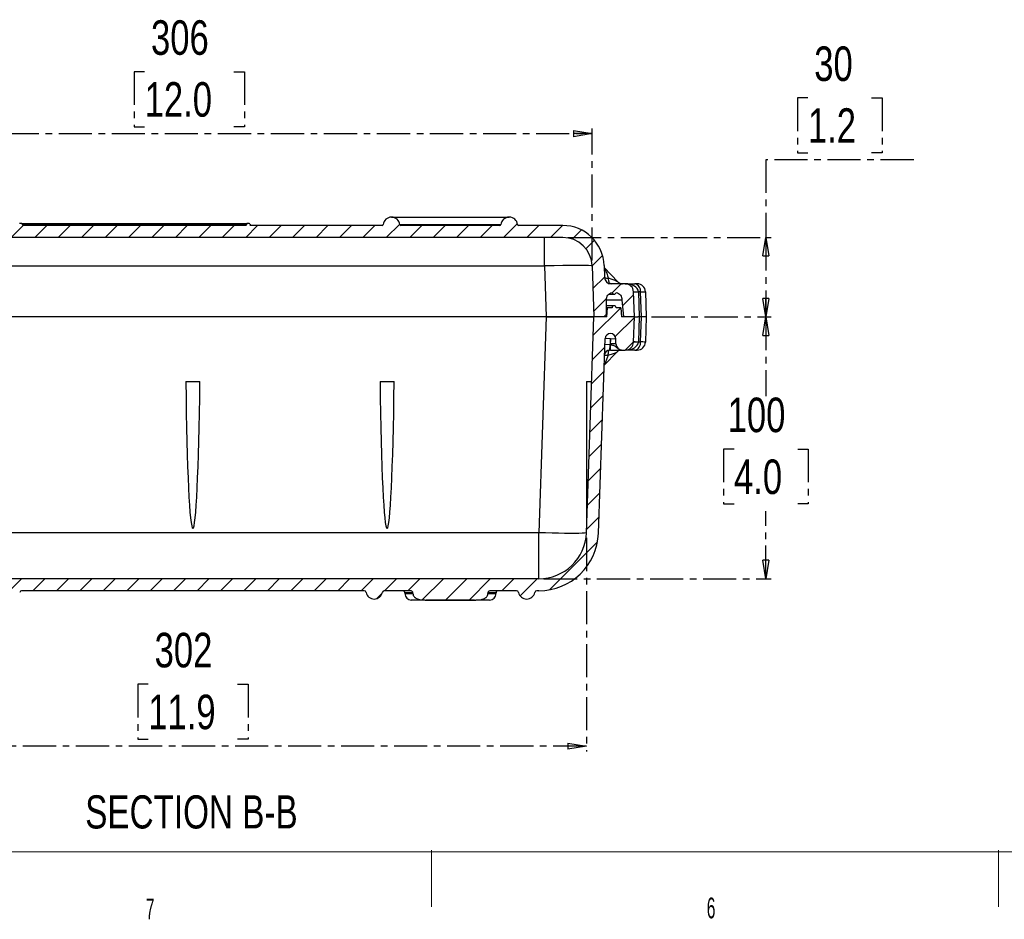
# Model space of a CAD drawing. Header units: millimetres. Extents: x 12 to 859, y 4 to 555.
# Tile 2 of 70: x 137 to 325, y 4 to 177. Entities that reach past the tile are written whole.
import ezdxf

# ---------------------------------------------------------------- set-up
doc = ezdxf.new("R2010")
doc.units = ezdxf.units.MM
doc.linetypes.add('CENTER', pattern=[10.16, 6.35, -1.27, 1.27, -1.27])
doc.layers.add('DEFAULT_1', color=7, linetype='CENTER')
doc.layers.add('LINE', color=150, linetype='CENTER', lineweight=35)
doc.styles.add('SLDTEXTSTYLE2', font='TXT', dxfattribs={"width": 0.75})
doc.styles.add('SLDTEXTSTYLE3', font='TXT', dxfattribs={"width": 0.56})
doc.dimstyles.new('SLDDIMSTYLE0', dxfattribs={"dimtxt": 6.614583, "dimasz": 3.556, "dimexe": 0, "dimexo": 0.0625, "dimgap": 1.653646, "dimtad": 1, "dimdec": 0, "dimlfac": 2, "dimrnd": 1e-09, "dimzin": 12, "dimdsep": 46, "dimtxsty": 'SLDTEXTSTYLE2', "dimblk1": 'CLOSED', "dimblk2": 'CLOSED', "dimsah": 1, "dimcen": 0.09, "dimadec": 0, "dimazin": 3, "dimtfac": 1, "dimtdec": 0, "dimtofl": 0, "dimtmove": 0, "dimatfit": 3, "dimldrblk": 'CLOSED', "dimfxl": 1, "dimfrac": 2, "dimtolj": 1, "dimtzin": 12, "dimarcsym": 0})
doc.dimstyles.new('SLDDIMSTYLE3', dxfattribs={"dimtxt": 6.614583, "dimasz": 3.556, "dimexe": 0, "dimexo": 0.0625, "dimgap": 1.653646, "dimtad": 0, "dimtih": 1, "dimtoh": 1, "dimdec": 0, "dimlfac": 2, "dimrnd": 1e-09, "dimzin": 12, "dimdsep": 46, "dimtxsty": 'SLDTEXTSTYLE2', "dimblk1": 'CLOSED', "dimblk2": 'CLOSED', "dimsah": 1, "dimcen": 0.09, "dimadec": 0, "dimazin": 3, "dimtfac": 1, "dimtdec": 0, "dimtofl": 0, "dimtmove": 0, "dimatfit": 3, "dimldrblk": 'CLOSED', "dimfxl": 1, "dimfrac": 2, "dimtolj": 1, "dimtzin": 12, "dimarcsym": 0})

# ---------------------------------------------------------------- blocks, each defined once
blk = doc.blocks.new('_Closed')
at = {"color": 0, "linetype": 'ByBlock', "lineweight": -2}
for p, q in [((-1, 0.166667), (0, 0)), ((-1, 0.166667), (-1, -0.166667)), ((0, 0), (-1, -0.166667)), ((0, 0), (-1, 0))]:
    blk.add_line(p, q, dxfattribs=at)
blk = doc.blocks.new('_D_5')
at = {"layer": 'DEFAULT_1'}
for p, q in [((160.65, 166.84), (158.64, 166.84)), ((158.64, 166.84), (158.64, 156.33)), ((177.75, 166.84), (179.76, 166.84)), ((179.76, 166.84), (179.76, 156.33)), ((93.4, 130.66), (93.4, 155.99)), ((93.4, 154.99), (246.39, 154.99)), ((158.64, 156.33), (160.65, 156.33)), ((179.76, 156.33), (177.75, 156.33)), ((246.39, 130.66), (246.39, 155.99))]:
    blk.add_line(p, q, dxfattribs=at)
at = {"layer": 'DEFAULT_1', "xscale": 3.556, "yscale": 3.556, "rotation": 180}
blk.add_blockref('_Closed', (93.4, 154.99, -1.61), dxfattribs=at)
at = {"layer": 'DEFAULT_1', "xscale": 3.556, "yscale": 3.556}
blk.add_blockref('_Closed', (246.39, 154.99, -1.61), dxfattribs=at)
at = {"layer": 'DEFAULT_1', "char_height": 6.615, "attachment_point": 1, "style": 'SLDTEXTSTYLE2'}
for s, insert in [('306', (161.87, 176.71)), ('12.0', (160.65, 164.86))]:
    blk.add_mtext(s, dxfattribs=dict(at, insert=insert))
blk = doc.blocks.new('_D_6')
at = {"layer": 'DEFAULT_1'}
for p, q in [((94.5, 77.53), (94.5, 36.65)), ((245.28, 77.53), (245.28, 36.65)), ((161.34, 49.5), (159.33, 49.5)), ((159.33, 49.5), (159.33, 38.99)), ((178.44, 49.5), (180.46, 49.5)), ((180.46, 49.5), (180.46, 38.99)), ((159.33, 38.99), (161.34, 38.99)), ((180.46, 38.99), (178.44, 38.99)), ((245.28, 37.65), (94.5, 37.65))]:
    blk.add_line(p, q, dxfattribs=at)
at = {"layer": 'DEFAULT_1', "xscale": 3.556, "yscale": 3.556, "rotation": 180}
blk.add_blockref('_Closed', (94.5, 37.65, -1.61), dxfattribs=at)
at = {"layer": 'DEFAULT_1', "xscale": 3.556, "yscale": 3.556}
blk.add_blockref('_Closed', (245.28, 37.65, -1.61), dxfattribs=at)
at = {"layer": 'DEFAULT_1', "char_height": 6.615, "attachment_point": 1, "style": 'SLDTEXTSTYLE2'}
for s, insert in [('302', (162.56, 59.36)), ('11.9', (161.34, 47.51))]:
    blk.add_mtext(s, dxfattribs=dict(at, insert=insert))
blk = doc.blocks.new('_D_7')
at = {"layer": 'DEFAULT_1'}
for p, q in [((287.71, 161.83), (285.7, 161.83)), ((285.7, 161.83), (285.7, 151.32)), ((299.93, 161.83), (301.94, 161.83)), ((301.94, 161.83), (301.94, 151.32)), ((285.7, 151.32), (287.71, 151.32)), ((301.94, 151.32), (299.93, 151.32)), ((307.98, 149.98), (279.67, 149.98)), ((279.67, 149.98), (279.67, 135.11)), ((241.74, 135.11), (280.67, 135.11)), ((279.67, 135.11), (279.67, 119.87)), ((257.76, 119.87), (280.67, 119.87))]:
    blk.add_line(p, q, dxfattribs=at)
at = {"layer": 'DEFAULT_1', "xscale": 3.556, "yscale": 3.556}
for p, rotation in [((279.67, 135.11, -1.61), 90), ((279.67, 119.87, -1.61), 270)]:
    blk.add_blockref('_Closed', p, dxfattribs=dict(at, rotation=rotation))
at = {"layer": 'DEFAULT_1', "char_height": 6.615, "attachment_point": 1, "style": 'SLDTEXTSTYLE2'}
for s, insert in [('30', (288.93, 171.7)), ('1.2', (287.71, 159.85))]:
    blk.add_mtext(s, dxfattribs=dict(at, insert=insert))
blk = doc.blocks.new('_D_8')
at = {"layer": 'DEFAULT_1'}
for p, q in [((257.76, 119.87), (280.67, 119.87)), ((279.67, 119.87), (279.67, 104.72)), ((273.56, 94.56), (271.55, 94.56)), ((271.55, 94.56), (271.55, 84.05)), ((285.77, 94.56), (287.78, 94.56)), ((287.78, 94.56), (287.78, 84.05)), ((271.55, 84.05), (273.56, 84.05)), ((287.78, 84.05), (285.77, 84.05)), ((279.67, 69.71), (279.67, 82.7)), ((237.15, 69.71), (280.67, 69.71))]:
    blk.add_line(p, q, dxfattribs=at)
at = {"layer": 'DEFAULT_1', "xscale": 3.556, "yscale": 3.556}
for p, rotation in [((279.67, 119.87, -1.61), 90), ((279.67, 69.71, -1.61), 270)]:
    blk.add_blockref('_Closed', p, dxfattribs=dict(at, rotation=rotation))
at = {"layer": 'DEFAULT_1', "char_height": 6.615, "attachment_point": 1, "style": 'SLDTEXTSTYLE2'}
for s, insert in [('100', (272.34, 104.42)), ('4.0', (273.56, 92.57))]:
    blk.add_mtext(s, dxfattribs=dict(at, insert=insert))

msp = doc.modelspace()

# ---------------------------------------------------------------- hatches: boundary and pattern name
at = {"layer": 'DEFAULT_1', "linetype": 'Continuous', "lineweight": 18}
h = msp.add_hatch(dxfattribs=at)
h.set_pattern_fill('ANSI31', color=256, style=0)
edge = h.paths.add_edge_path(flags=0)
edge.add_arc((252.72, 124.64), 1.59, 2, 90)
edge.add_line((252.72, 126.22), (250.02, 126.22))
edge.add_arc((250.02, 127.49), 1.27, 182, 270, ccw=False)
edge.add_line((248.75, 127.45), (248.67, 129.74))
edge.add_arc((240.74, 129.46), 7.94, 2, 90)
edge.add_line((240.74, 137.4), (232.29, 137.4))
edge.add_arc((232.29, 137.59), 0.191, 186.1506, 270, ccw=False)
edge.add_arc((230.52, 137.4), 1.59, 6.1506, 90)
edge.add_line((230.52, 138.99), (230.49, 138.99))
edge.add_arc((230.49, 137.4), 1.59, 90, 173.8494)
edge.add_arc((228.72, 137.59), 0.191, 270, 353.8494, ccw=False)
edge.add_line((228.72, 137.4), (209.73, 137.4))
edge.add_arc((209.73, 137.59), 0.191, 186.1506, 270, ccw=False)
edge.add_arc((207.96, 137.4), 1.59, 6.1506, 90)
edge.add_line((207.96, 138.99), (207.94, 138.99))
edge.add_arc((207.94, 137.4), 1.59, 90, 173.8494)
edge.add_arc((206.17, 137.59), 0.191, 270, 353.8494, ccw=False)
edge.add_line((206.17, 137.4), (180.96, 137.4))
edge.add_arc((180.96, 137.53), 0.127, 180, 270, ccw=False)
edge.add_line((180.84, 137.53), (180.84, 137.65))
edge.add_arc((180.71, 137.65), 0.127, 0, 90)
edge.add_line((180.71, 137.78), (180.26, 137.78))
edge.add_arc((180.26, 137.65), 0.127, 90, 180)
edge.add_line((180.14, 137.65), (180.14, 137.53))
edge.add_arc((180.01, 137.53), 0.127, 270, 360, ccw=False)
edge.add_line((180.01, 137.4), (137.38, 137.4))
edge.add_arc((137.38, 137.53), 0.127, 180, 270, ccw=False)
edge.add_line((137.25, 137.53), (137.25, 137.65))
edge.add_arc((137.12, 137.65), 0.127, 0, 90)
edge.add_line((137.12, 137.78), (136.68, 137.78))
edge.add_arc((136.68, 137.65), 0.127, 90, 180)
edge.add_line((136.55, 137.65), (136.55, 137.53))
edge.add_arc((136.42, 137.53), 0.127, 270, 360, ccw=False)
edge.add_line((136.42, 137.4), (133.62, 137.4))
edge.add_arc((133.62, 137.59), 0.191, 186.1506, 270, ccw=False)
edge.add_arc((131.85, 137.4), 1.59, 6.1506, 90)
edge.add_line((131.85, 138.99), (131.82, 138.99))
edge.add_arc((131.82, 137.4), 1.59, 90, 173.8494)
edge.add_arc((130.06, 137.59), 0.191, 270, 353.8494, ccw=False)
edge.add_line((130.06, 137.4), (111.06, 137.4))
edge.add_arc((111.06, 137.59), 0.191, 186.1506, 270, ccw=False)
edge.add_arc((109.3, 137.4), 1.59, 6.1506, 90)
edge.add_line((109.3, 138.99), (109.27, 138.99))
edge.add_arc((109.27, 137.4), 1.59, 90, 173.8494)
edge.add_arc((107.5, 137.59), 0.191, 270, 353.8494, ccw=False)
edge.add_line((107.5, 137.4), (99.05, 137.4))
edge.add_arc((99.05, 129.46), 7.94, 90, 178)
edge.add_line((91.12, 129.74), (91.04, 127.45))
edge.add_arc((89.77, 127.49), 1.27, 270, 358, ccw=False)
edge.add_line((89.77, 126.22), (87.07, 126.22))
edge.add_arc((87.07, 124.64), 1.59, 90, 178)
edge.add_line((85.48, 124.69), (85.31, 119.87))
edge.add_line((85.31, 119.87), (87.41, 119.87))
edge.add_line((87.41, 119.87), (87.69, 123.14))
edge.add_spline(control_points=[(87.69, 123.14), (87.69, 123.23), (87.7, 123.31), (87.71, 123.39), (87.73, 123.47), (87.75, 123.55), (87.77, 123.63), (87.8, 123.71), (87.84, 123.79), (87.87, 123.86), (87.91, 123.93), (87.96, 124), (88.01, 124.07), (88.06, 124.13), (88.12, 124.19), (88.18, 124.25), (88.24, 124.3), (88.31, 124.35), (88.38, 124.4), (88.44, 124.44), (88.51, 124.48), (88.58, 124.51), (88.65, 124.54), (88.72, 124.56), (88.79, 124.59)], knot_values=[0, 0, 0, 0, 0.000496, 0.000496, 0.000496, 0.000991, 0.000991, 0.000991, 0.001487, 0.001487, 0.001487, 0.001983, 0.001983, 0.001983, 0.002478, 0.002478, 0.002478, 0.002974, 0.002974, 0.002974, 0.003428, 0.003428, 0.003428, 0.003894, 0.003894, 0.003894, 0.003894], weights=[1, 1, 1, 1, 1, 1, 1, 1, 1, 1, 1, 1, 1, 1, 1, 1, 1, 1, 1, 1, 1, 1, 1, 1, 1], degree=3, periodic=0)
edge.add_spline(control_points=[(88.79, 124.59), (88.8, 124.56), (88.8, 124.54), (88.81, 124.52), (88.82, 124.5), (88.82, 124.48), (88.83, 124.46), (88.84, 124.44), (88.85, 124.42), (88.87, 124.4), (88.88, 124.39), (88.89, 124.37), (88.91, 124.36), (88.93, 124.34), (88.94, 124.33), (88.96, 124.31), (88.98, 124.3), (89, 124.29), (89.02, 124.28), (89.04, 124.27), (89.06, 124.26), (89.08, 124.26), (89.1, 124.25), (89.12, 124.25), (89.14, 124.25), (89.16, 124.24), (89.19, 124.24), (89.21, 124.24), (89.23, 124.25), (89.25, 124.25), (89.27, 124.25), (89.29, 124.26), (89.31, 124.26), (89.33, 124.27), (89.36, 124.28), (89.37, 124.29), (89.39, 124.3), (89.41, 124.31), (89.43, 124.33), (89.45, 124.34), (89.46, 124.36), (89.48, 124.37), (89.49, 124.39), (89.5, 124.41), (89.52, 124.42), (89.53, 124.44), (89.54, 124.46), (89.55, 124.48), (89.56, 124.5), (89.56, 124.53), (89.57, 124.56), (89.58, 124.59)], knot_values=[0, 0, 0, 0, 0.000131, 0.000131, 0.000131, 0.000262, 0.000262, 0.000262, 0.000392, 0.000392, 0.000392, 0.000523, 0.000523, 0.000523, 0.000654, 0.000654, 0.000654, 0.000785, 0.000785, 0.000785, 0.000915, 0.000915, 0.000915, 0.001046, 0.001046, 0.001046, 0.001177, 0.001177, 0.001177, 0.001308, 0.001308, 0.001308, 0.001438, 0.001438, 0.001438, 0.001569, 0.001569, 0.001569, 0.0017, 0.0017, 0.0017, 0.001831, 0.001831, 0.001831, 0.001962, 0.001962, 0.001962, 0.002092, 0.002092, 0.002092, 0.002263, 0.002263, 0.002263, 0.002263], weights=[1, 1, 1, 1, 1, 1, 1, 1, 1, 1, 1, 1, 1, 1, 1, 1, 1, 1, 1, 1, 1, 1, 1, 1, 1, 1, 1, 1, 1, 1, 1, 1, 1, 1, 1, 1, 1, 1, 1, 1, 1, 1, 1, 1, 1, 1, 1, 1, 1, 1, 1, 1], degree=3, periodic=0)
edge.add_arc((89.19, 123.14), 1.49, 0, 74.8482, ccw=False)
edge.add_line((90.68, 123.14), (90.68, 120.38))
edge.add_line((90.68, 120.38), (91.19, 119.87))
edge.add_line((91.19, 119.87), (93.06, 119.87))
edge.add_line((93.06, 119.87), (93.4, 129.66))
edge.add_arc((99.05, 129.46), 5.65, 90, 178, ccw=False)
edge.add_line((99.05, 135.11), (240.74, 135.11))
edge.add_arc((240.74, 129.46), 5.65, 2, 90, ccw=False)
edge.add_line((246.39, 129.66), (246.73, 119.87))
edge.add_line((246.73, 119.87), (248.6, 119.87))
edge.add_line((248.6, 119.87), (249.11, 120.38))
edge.add_line((249.11, 120.38), (249.11, 123.14))
edge.add_spline(control_points=[(249.11, 123.14), (249.11, 123.23), (249.12, 123.31), (249.13, 123.39), (249.14, 123.47), (249.16, 123.55), (249.19, 123.63), (249.22, 123.71), (249.25, 123.79), (249.29, 123.86), (249.33, 123.93), (249.38, 124), (249.43, 124.07), (249.48, 124.13), (249.54, 124.19), (249.6, 124.25), (249.66, 124.3), (249.72, 124.35), (249.79, 124.4), (249.92, 124.48), (250.06, 124.55), (250.21, 124.59)], knot_values=[0, 0, 0, 0, 0.000496, 0.000496, 0.000496, 0.000991, 0.000991, 0.000991, 0.001487, 0.001487, 0.001487, 0.001983, 0.001983, 0.001983, 0.002478, 0.002478, 0.002478, 0.002974, 0.002974, 0.002974, 0.003899, 0.003899, 0.003899, 0.003899], weights=[1, 1, 1, 1, 1, 1, 1, 1, 1, 1, 1, 1, 1, 1, 1, 1, 1, 1, 1, 1, 1, 1], degree=3, periodic=0)
edge.add_spline(control_points=[(250.21, 124.59), (250.21, 124.56), (250.22, 124.54), (250.23, 124.52), (250.23, 124.5), (250.24, 124.48), (250.25, 124.46), (250.26, 124.44), (250.27, 124.42), (250.28, 124.4), (250.3, 124.39), (250.31, 124.37), (250.33, 124.36), (250.34, 124.34), (250.36, 124.33), (250.38, 124.31), (250.4, 124.3), (250.41, 124.29), (250.43, 124.28), (250.45, 124.27), (250.47, 124.26), (250.5, 124.26), (250.52, 124.25), (250.54, 124.25), (250.56, 124.25), (250.58, 124.24), (250.6, 124.24), (250.63, 124.24), (250.65, 124.25), (250.67, 124.25), (250.69, 124.25), (250.71, 124.26), (250.73, 124.26), (250.75, 124.27), (250.77, 124.28), (250.79, 124.29), (250.81, 124.3), (250.83, 124.31), (250.85, 124.33), (250.86, 124.34), (250.88, 124.36), (250.89, 124.37), (250.91, 124.39), (250.92, 124.41), (250.93, 124.42), (250.94, 124.44), (250.96, 124.46), (250.96, 124.48), (250.97, 124.5), (250.98, 124.53), (250.99, 124.56), (250.99, 124.59)], knot_values=[0, 0, 0, 0, 0.000131, 0.000131, 0.000131, 0.000262, 0.000262, 0.000262, 0.000392, 0.000392, 0.000392, 0.000523, 0.000523, 0.000523, 0.000654, 0.000654, 0.000654, 0.000785, 0.000785, 0.000785, 0.000915, 0.000915, 0.000915, 0.001046, 0.001046, 0.001046, 0.001177, 0.001177, 0.001177, 0.001308, 0.001308, 0.001308, 0.001438, 0.001438, 0.001438, 0.001569, 0.001569, 0.001569, 0.0017, 0.0017, 0.0017, 0.001831, 0.001831, 0.001831, 0.001962, 0.001962, 0.001962, 0.002092, 0.002092, 0.002092, 0.002263, 0.002263, 0.002263, 0.002263], weights=[1, 1, 1, 1, 1, 1, 1, 1, 1, 1, 1, 1, 1, 1, 1, 1, 1, 1, 1, 1, 1, 1, 1, 1, 1, 1, 1, 1, 1, 1, 1, 1, 1, 1, 1, 1, 1, 1, 1, 1, 1, 1, 1, 1, 1, 1, 1, 1, 1, 1, 1, 1], degree=3, periodic=0)
edge.add_spline(control_points=[(250.99, 124.59), (251.07, 124.56), (251.15, 124.54), (251.23, 124.5), (251.3, 124.47), (251.37, 124.43), (251.44, 124.38), (251.51, 124.33), (251.57, 124.28), (251.63, 124.22), (251.69, 124.17), (251.75, 124.1), (251.8, 124.04), (251.85, 123.97), (251.89, 123.9), (251.93, 123.83), (251.97, 123.75), (252, 123.68), (252.02, 123.6), (252.07, 123.45), (252.09, 123.3), (252.09, 123.14)], knot_values=[0, 0, 0, 0, 0.000496, 0.000496, 0.000496, 0.000991, 0.000991, 0.000991, 0.001487, 0.001487, 0.001487, 0.001983, 0.001983, 0.001983, 0.002478, 0.002478, 0.002478, 0.002974, 0.002974, 0.002974, 0.003899, 0.003899, 0.003899, 0.003899], weights=[1, 1, 1, 1, 1, 1, 1, 1, 1, 1, 1, 1, 1, 1, 1, 1, 1, 1, 1, 1, 1, 1], degree=3, periodic=0)
edge.add_line((252.09, 123.14), (252.38, 119.87))
edge.add_line((252.38, 119.87), (254.48, 119.87))
edge.add_line((254.48, 119.87), (254.31, 124.69))
h = msp.add_hatch(dxfattribs=at)
h.set_pattern_fill('ANSI31', color=256, style=0)
edge = h.paths.add_edge_path(flags=0)
edge.add_arc((233.84, 67.42), 1.59, 191.1599, 270)
edge.add_arc((233.84, 67.42), 1.59, 270, 348.8401)
edge.add_arc((235.77, 67.04), 0.381, 90, 168.8401, ccw=False)
edge.add_line((235.77, 67.42), (236.15, 67.42))
edge.add_arc((236.15, 78.85), 11.43, 270, 358)
edge.add_line((247.57, 78.45), (248.87, 115.72))
edge.add_arc((249.89, 115.68), 1.02, 2, 178, ccw=False)
edge.add_line((250.9, 115.72), (250.93, 114.75))
edge.add_arc((252.2, 114.79), 1.27, 182, 270)
edge.add_line((252.2, 113.52), (252.72, 113.52))
edge.add_arc((252.72, 115.11), 1.59, 270, 358)
edge.add_line((254.31, 115.06), (254.48, 119.87))
edge.add_line((254.48, 119.87), (252, 119.87))
edge.add_line((252, 119.87), (251.87, 121.65))
edge.add_line((251.87, 121.65), (250.98, 121.65))
edge.add_arc((250.6, 121.65), 0.381, 0, 180)
edge.add_line((250.22, 121.65), (249.33, 121.65))
edge.add_line((249.33, 121.65), (249.2, 119.87))
edge.add_line((249.2, 119.87), (246.73, 119.87))
edge.add_line((246.73, 119.87), (245.28, 78.53))
edge.add_arc((236.15, 78.85), 9.14, 270, 358, ccw=False)
edge.add_line((236.15, 69.71), (103.64, 69.71))
edge.add_arc((103.64, 78.85), 9.14, 182, 270, ccw=False)
edge.add_line((94.5, 78.53), (93.06, 119.87))
edge.add_line((93.06, 119.87), (90.58, 119.87))
edge.add_line((90.58, 119.87), (90.46, 121.65))
edge.add_line((90.46, 121.65), (89.57, 121.65))
edge.add_arc((89.19, 121.65), 0.381, 0, 180)
edge.add_line((88.81, 121.65), (87.91, 121.65))
edge.add_line((87.91, 121.65), (87.79, 119.87))
edge.add_line((87.79, 119.87), (85.31, 119.87))
edge.add_line((85.31, 119.87), (85.48, 115.06))
edge.add_arc((87.07, 115.11), 1.59, 182, 270)
edge.add_line((87.07, 113.52), (87.58, 113.52))
edge.add_arc((87.58, 114.79), 1.27, 270, 358)
edge.add_line((88.85, 114.75), (88.89, 115.72))
edge.add_arc((89.9, 115.68), 1.02, 2, 178, ccw=False)
edge.add_line((90.92, 115.72), (92.22, 78.45))
edge.add_arc((103.64, 78.85), 11.43, 182, 270)
edge.add_line((103.64, 67.42), (104.02, 67.42))
edge.add_arc((104.02, 67.04), 0.381, 11.1599, 90, ccw=False)
edge.add_arc((105.95, 67.42), 1.59, 191.1599, 270)
edge.add_arc((105.95, 67.42), 1.59, 270, 348.8401)
edge.add_arc((107.88, 67.04), 0.381, 90, 168.8401, ccw=False)
edge.add_line((107.88, 67.42), (112.84, 67.42))
edge.add_spline(control_points=[(112.84, 67.42), (112.85, 67.42), (112.87, 67.42), (112.88, 67.42), (112.94, 67.42), (113.01, 67.41), (113.07, 67.39), (113.12, 67.37), (113.18, 67.34), (113.23, 67.3), (113.26, 67.27), (113.29, 67.24), (113.32, 67.2), (113.34, 67.18), (113.35, 67.15), (113.36, 67.12), (113.37, 67.1), (113.37, 67.07), (113.37, 67.04)], knot_values=[0.001103, 0.001103, 0.001103, 0.001103, 0.001184, 0.001184, 0.001184, 0.001567, 0.001567, 0.001567, 0.00194, 0.00194, 0.00194, 0.002209, 0.002209, 0.002209, 0.002391, 0.002391, 0.002391, 0.00255, 0.00255, 0.00255, 0.00255], weights=[1, 1, 1, 1, 1, 1, 1, 1, 1, 1, 1, 1, 1, 1, 1, 1, 1, 1, 1], degree=3, periodic=0)
edge.add_line((113.37, 67.04), (113.37, 66.88))
edge.add_spline(control_points=[(113.37, 66.88), (113.37, 66.82), (113.38, 66.75), (113.39, 66.68), (113.41, 66.59), (113.45, 66.5), (113.5, 66.42), (113.56, 66.32), (113.63, 66.24), (113.7, 66.17), (113.83, 66.05), (113.99, 65.96), (114.15, 65.88), (114.41, 65.77), (114.7, 65.71), (114.98, 65.68), (115.22, 65.65), (115.46, 65.65), (115.7, 65.65)], knot_values=[0.030132, 0.030132, 0.030132, 0.030132, 0.030528, 0.030528, 0.030528, 0.031102, 0.031102, 0.031102, 0.031724, 0.031724, 0.031724, 0.032772, 0.032772, 0.032772, 0.034487, 0.034487, 0.034487, 0.035929, 0.035929, 0.035929, 0.035929], weights=[1, 1, 1, 1, 1, 1, 1, 1, 1, 1, 1, 1, 1, 1, 1, 1, 1, 1, 1], degree=3, periodic=0)
edge.add_line((115.7, 65.65), (115.92, 65.65))
edge.add_spline(control_points=[(115.92, 65.65), (116.25, 65.65), (116.58, 65.65), (116.9, 65.65)], knot_values=[0.002107, 0.002107, 0.002107, 0.002107, 0.004062, 0.004062, 0.004062, 0.004062], weights=[1, 1, 1, 1], degree=3, periodic=0)
edge.add_line((116.9, 65.65), (124.21, 65.65))
edge.add_spline(control_points=[(124.21, 65.65), (124.53, 65.65), (124.86, 65.65), (125.18, 65.65)], knot_values=[0.027816, 0.027816, 0.027816, 0.027816, 0.029754, 0.029754, 0.029754, 0.029754], weights=[1, 1, 1, 1], degree=3, periodic=0)
edge.add_line((125.18, 65.65), (125.41, 65.65))
edge.add_spline(control_points=[(125.41, 65.65), (125.77, 65.65), (126.13, 65.66), (126.48, 65.73), (126.64, 65.77), (126.81, 65.82), (126.96, 65.88), (127.12, 65.95), (127.26, 66.04), (127.39, 66.16), (127.48, 66.24), (127.56, 66.33), (127.62, 66.44), (127.68, 66.54), (127.72, 66.66), (127.73, 66.78), (127.74, 66.82), (127.74, 66.85), (127.74, 66.88)], knot_values=[0.029856, 0.029856, 0.029856, 0.029856, 0.03204, 0.03204, 0.03204, 0.033053, 0.033053, 0.033053, 0.034066, 0.034066, 0.034066, 0.03479, 0.03479, 0.03479, 0.035522, 0.035522, 0.035522, 0.035721, 0.035721, 0.035721, 0.035721], weights=[1, 1, 1, 1, 1, 1, 1, 1, 1, 1, 1, 1, 1, 1, 1, 1, 1, 1, 1], degree=3, periodic=0)
edge.add_line((127.74, 66.88), (127.74, 67.04))
edge.add_spline(control_points=[(127.74, 67.04), (127.74, 67.06), (127.74, 67.08), (127.75, 67.1), (127.75, 67.14), (127.77, 67.18), (127.79, 67.21), (127.82, 67.24), (127.85, 67.28), (127.88, 67.3), (127.93, 67.34), (127.99, 67.37), (128.05, 67.39), (128.11, 67.41), (128.19, 67.42), (128.26, 67.42), (128.26, 67.42), (128.26, 67.42), (128.27, 67.42)], knot_values=[0.005507, 0.005507, 0.005507, 0.005507, 0.005619, 0.005619, 0.005619, 0.005859, 0.005859, 0.005859, 0.006117, 0.006117, 0.006117, 0.006481, 0.006481, 0.006481, 0.006914, 0.006914, 0.006914, 0.006933, 0.006933, 0.006933, 0.006933], weights=[1, 1, 1, 1, 1, 1, 1, 1, 1, 1, 1, 1, 1, 1, 1, 1, 1, 1, 1], degree=3, periodic=0)
edge.add_line((128.27, 67.42), (133.23, 67.42))
edge.add_arc((133.23, 67.04), 0.381, 11.1599, 90, ccw=False)
edge.add_arc((135.16, 67.42), 1.59, 191.1599, 270)
edge.add_arc((135.16, 67.42), 1.59, 270, 348.8401)
edge.add_arc((137.09, 67.04), 0.381, 90, 168.8401, ccw=False)
edge.add_line((137.09, 67.42), (202.7, 67.42))
edge.add_arc((202.7, 67.04), 0.381, 11.1599, 90, ccw=False)
edge.add_arc((204.63, 67.42), 1.59, 191.1599, 270)
edge.add_arc((204.63, 67.42), 1.59, 270, 348.8401)
edge.add_arc((206.56, 67.04), 0.381, 90, 168.8401, ccw=False)
edge.add_line((206.56, 67.42), (211.52, 67.42))
edge.add_spline(control_points=[(211.52, 67.42), (211.53, 67.42), (211.55, 67.42), (211.56, 67.42), (211.62, 67.42), (211.69, 67.41), (211.75, 67.39), (211.8, 67.37), (211.86, 67.34), (211.91, 67.3), (211.94, 67.27), (211.97, 67.24), (212, 67.2), (212.01, 67.18), (212.03, 67.15), (212.04, 67.12), (212.04, 67.1), (212.05, 67.07), (212.05, 67.04)], knot_values=[0.001103, 0.001103, 0.001103, 0.001103, 0.001184, 0.001184, 0.001184, 0.001567, 0.001567, 0.001567, 0.00194, 0.00194, 0.00194, 0.002209, 0.002209, 0.002209, 0.002391, 0.002391, 0.002391, 0.00255, 0.00255, 0.00255, 0.00255], weights=[1, 1, 1, 1, 1, 1, 1, 1, 1, 1, 1, 1, 1, 1, 1, 1, 1, 1, 1], degree=3, periodic=0)
edge.add_line((212.05, 67.04), (212.05, 66.88))
edge.add_spline(control_points=[(212.05, 66.88), (212.05, 66.82), (212.06, 66.75), (212.07, 66.68), (212.09, 66.59), (212.13, 66.5), (212.18, 66.42), (212.24, 66.32), (212.3, 66.24), (212.38, 66.17), (212.51, 66.05), (212.66, 65.96), (212.83, 65.88), (213.09, 65.77), (213.37, 65.71), (213.66, 65.68), (213.9, 65.65), (214.14, 65.65), (214.38, 65.65)], knot_values=[0.030132, 0.030132, 0.030132, 0.030132, 0.030528, 0.030528, 0.030528, 0.031102, 0.031102, 0.031102, 0.031724, 0.031724, 0.031724, 0.032772, 0.032772, 0.032772, 0.034487, 0.034487, 0.034487, 0.035929, 0.035929, 0.035929, 0.035929], weights=[1, 1, 1, 1, 1, 1, 1, 1, 1, 1, 1, 1, 1, 1, 1, 1, 1, 1, 1], degree=3, periodic=0)
edge.add_line((214.38, 65.65), (214.6, 65.65))
edge.add_spline(control_points=[(214.6, 65.65), (214.93, 65.65), (215.26, 65.65), (215.58, 65.65)], knot_values=[0.002107, 0.002107, 0.002107, 0.002107, 0.004062, 0.004062, 0.004062, 0.004062], weights=[1, 1, 1, 1], degree=3, periodic=0)
edge.add_line((215.58, 65.65), (222.88, 65.65))
edge.add_spline(control_points=[(222.88, 65.65), (223.21, 65.65), (223.54, 65.65), (223.86, 65.65)], knot_values=[0.027816, 0.027816, 0.027816, 0.027816, 0.029754, 0.029754, 0.029754, 0.029754], weights=[1, 1, 1, 1], degree=3, periodic=0)
edge.add_line((223.86, 65.65), (224.08, 65.65))
edge.add_spline(control_points=[(224.08, 65.65), (224.44, 65.65), (224.81, 65.66), (225.16, 65.73), (225.32, 65.77), (225.49, 65.82), (225.64, 65.88), (225.79, 65.95), (225.94, 66.04), (226.07, 66.16), (226.16, 66.24), (226.24, 66.33), (226.3, 66.44), (226.36, 66.54), (226.4, 66.66), (226.41, 66.78), (226.42, 66.82), (226.42, 66.85), (226.42, 66.88)], knot_values=[0.029856, 0.029856, 0.029856, 0.029856, 0.03204, 0.03204, 0.03204, 0.033053, 0.033053, 0.033053, 0.034066, 0.034066, 0.034066, 0.03479, 0.03479, 0.03479, 0.035522, 0.035522, 0.035522, 0.035721, 0.035721, 0.035721, 0.035721], weights=[1, 1, 1, 1, 1, 1, 1, 1, 1, 1, 1, 1, 1, 1, 1, 1, 1, 1, 1], degree=3, periodic=0)
edge.add_line((226.42, 66.88), (226.42, 67.04))
edge.add_spline(control_points=[(226.42, 67.04), (226.42, 67.06), (226.42, 67.08), (226.42, 67.1), (226.43, 67.14), (226.45, 67.18), (226.47, 67.21), (226.5, 67.24), (226.53, 67.28), (226.56, 67.3), (226.61, 67.34), (226.67, 67.37), (226.72, 67.39), (226.79, 67.41), (226.87, 67.42), (226.94, 67.42), (226.94, 67.42), (226.94, 67.42), (226.95, 67.42)], knot_values=[0.005507, 0.005507, 0.005507, 0.005507, 0.005619, 0.005619, 0.005619, 0.005859, 0.005859, 0.005859, 0.006117, 0.006117, 0.006117, 0.006481, 0.006481, 0.006481, 0.006914, 0.006914, 0.006914, 0.006933, 0.006933, 0.006933, 0.006933], weights=[1, 1, 1, 1, 1, 1, 1, 1, 1, 1, 1, 1, 1, 1, 1, 1, 1, 1, 1], degree=3, periodic=0)
edge.add_line((226.95, 67.42), (231.91, 67.42))
edge.add_arc((231.91, 67.04), 0.381, 11.1599, 90, ccw=False)

# ---------------------------------------------------------------- linework, layer by layer
at = {"color": 7, "linetype": 'Continuous', "lineweight": 25}
for p, q in [((137.12, 137.78), (136.68, 137.78)), ((137.12, 137.78), (138.84, 137.78)), ((138.84, 137.78), (138.84, 137.65)), ((138.84, 137.78), (178.55, 137.78)), ((178.55, 137.78), (178.55, 137.65)), ((178.55, 137.78), (180.26, 137.78)), ((180.71, 137.78), (180.26, 137.78)), ((207.96, 138.99), (207.94, 138.99)), ((207.96, 138.99), (230.49, 138.99)), ((230.52, 138.99), (230.49, 138.99)), ((137.25, 137.53), (137.25, 137.65)), ((138.84, 137.65), (137.25, 137.65)), ((137.25, 137.53), (138.84, 137.53)), ((180.01, 137.4), (137.38, 137.4)), ((138.84, 137.65), (138.84, 137.53)), ((178.55, 137.65), (138.84, 137.65)), ((138.84, 137.4), (138.84, 137.53)), ((138.84, 137.53), (178.55, 137.53)), ((180.14, 137.65), (178.55, 137.65)), ((178.55, 137.65), (178.55, 137.53)), ((178.55, 137.53), (180.14, 137.53)), ((178.55, 137.4), (178.55, 137.53)), ((180.14, 137.65), (180.14, 137.53)), ((180.84, 137.65), (180.84, 137.53)), ((206.17, 137.4), (180.96, 137.4)), ((209.54, 137.57), (228.91, 137.57)), ((228.72, 137.4), (209.73, 137.4)), ((240.74, 137.4), (232.29, 137.4)), ((240.74, 135.11), (99.05, 135.11)), ((237.25, 129.66), (237.25, 135.11)), ((102.54, 129.66), (237.25, 129.66)), ((237.25, 129.66), (237.59, 119.87)), ((246.39, 129.66), (246.73, 119.87)), ((248.67, 129.74), (248.75, 127.45)), ((251.3, 126.61), (248.68, 129.32)), ((252.72, 126.22), (250.02, 126.22)), ((252.72, 126.22), (254.54, 126.22)), ((254.48, 119.87), (254.31, 124.69)), ((254.31, 124.64), (255.24, 124.68)), ((255.01, 126.22), (254.54, 126.22)), ((255.24, 124.68), (255.41, 119.87)), ((255.66, 124.68), (255.24, 124.68)), ((255.66, 124.68), (256.59, 124.69)), ((255.83, 119.87), (255.66, 124.68)), ((256.59, 124.69), (256.76, 119.87)), ((249.11, 120.38), (249.11, 123.14)), ((252.09, 123.14), (252.38, 119.87)), ((249.33, 121.65), (249.11, 121.65)), ((249.2, 119.87), (249.33, 121.65)), ((250.22, 121.65), (249.33, 121.65)), ((251.87, 121.65), (250.98, 121.65)), ((251.87, 121.65), (252, 119.87)), ((237.59, 119.87), (102.2, 119.87)), ((237.59, 119.87), (236.15, 78.53)), ((237.59, 119.87), (246.73, 119.87)), ((246.73, 119.87), (237.59, 119.87)), ((245.28, 78.53), (246.73, 119.87)), ((248.6, 119.87), (246.73, 119.87)), ((249.2, 119.87), (246.73, 119.87)), ((249.11, 120.38), (248.6, 119.87)), ((252.11, 119.87), (252, 119.87)), ((254.48, 119.87), (252, 119.87)), ((254.48, 119.87), (252.38, 119.87)), ((254.31, 115.06), (254.48, 119.87)), ((254.48, 119.87), (255.11, 119.87)), ((255.41, 119.87), (255.11, 119.87)), ((255.41, 119.87), (255.24, 115.11)), ((255.83, 119.87), (255.41, 119.87)), ((255.66, 115.11), (255.83, 119.87)), ((256.76, 119.87), (255.83, 119.87)), ((256.76, 119.87), (256.59, 115.06)), ((247.57, 78.45), (248.87, 115.72)), ((249.89, 115.68), (248.87, 115.72)), ((249.89, 115.68), (249.85, 114.54)), ((249.89, 115.68), (250.9, 115.72)), ((249.92, 114.71), (249.89, 115.68)), ((250.93, 114.75), (250.9, 115.72)), ((255.24, 115.11), (255.66, 115.11)), ((249.85, 114.54), (248.83, 114.58)), ((249.77, 113.52), (249.85, 114.54)), ((249.93, 113.52), (249.77, 113.52)), ((249.85, 114.54), (249.93, 114.54)), ((250.93, 114.75), (249.92, 114.71)), ((249.93, 113.52), (249.93, 114.54)), ((252.2, 113.52), (252.72, 113.52)), ((254.54, 113.52), (252.72, 113.52)), ((254.54, 113.52), (255.01, 113.52)), ((248.69, 110.61), (251.17, 113.18)), ((168.55, 107.49), (171.24, 107.49)), ((205.76, 107.49), (208.45, 107.49)), ((245.31, 107.49), (245.31, 79.32)), ((245.31, 107.49), (246.3, 107.49)), ((236.15, 78.53), (103.64, 78.53)), ((236.15, 69.71), (236.15, 78.53)), ((236.15, 69.71), (103.64, 69.71)), ((202.7, 67.42), (137.09, 67.42)), ((211.52, 67.42), (206.56, 67.42)), ((210.5, 67.04), (210.5, 66.88)), ((212.05, 66.88), (212.05, 67.04)), ((226.42, 67.04), (226.42, 66.88)), ((231.91, 67.42), (226.95, 67.42)), ((227.96, 66.88), (227.96, 67.04)), ((236.15, 67.42), (235.77, 67.42)), ((214.38, 65.65), (211.74, 65.65)), ((214.38, 65.65), (214.6, 65.65)), ((215.58, 65.65), (214.59, 65.65)), ((215.58, 65.65), (222.88, 65.65)), ((222.88, 65.65), (215.58, 65.65)), ((223.86, 65.65), (222.88, 65.65)), ((223.86, 65.65), (224.08, 65.65)), ((226.73, 65.65), (224.08, 65.65))]:
    msp.add_line(p, q, dxfattribs=at)
at = {"color": 8, "linetype": 'Continuous', "lineweight": 25}
for p, q in [((248.69, 129.31), (248.82, 129.07)), ((212.05, 67.04), (210.5, 67.04)), ((210.5, 66.88), (212.05, 66.88)), ((227.96, 67.04), (226.42, 67.04)), ((226.42, 66.88), (227.96, 66.88))]:
    msp.add_line(p, q, dxfattribs=at)
at = {"color": 7, "linetype": 'Continuous', "lineweight": 18}
for p, q in [((24.14, 17.38), (841.62, 17.38)), ((215.62, 17.7), (215.62, 6.84)), ((324.25, 17.7), (324.25, 6.84))]:
    msp.add_line(p, q, dxfattribs=at)
at = {"color": 8, "linetype": 'Continuous', "lineweight": 25, "flags": 128}
for points in [[(248.82, 129.07), (248.74, 129.14), (248.69, 129.19)], [(249.96, 126.23), (249.89, 126.24), (249.81, 126.31), (249.73, 126.4), (249.66, 126.54), (249.6, 126.7), (249.55, 126.89), (249.51, 127.1), (249.5, 127.33)], [(249.47, 113.48), (249.48, 113.48), (249.66, 113.51)]]:
    msp.add_lwpolyline(points, dxfattribs=at)
at = {"color": 7, "linetype": 'Continuous', "lineweight": 25, "flags": 128}
msp.add_lwpolyline([(245.28, 78.53), (245.19, 78.49), (244.91, 78.46), (244.45, 78.43), (243.83, 78.41), (243.05, 78.4), (242.13, 78.4), (241.08, 78.41), (239.94, 78.43), (238.72, 78.46), (237.44, 78.49), (236.15, 78.53)], dxfattribs=at)
at = {"color": 7, "linetype": 'Continuous', "lineweight": 25}
for centre, radius, start, end in [((137.12, 137.65), 0.127, 0, 90), ((180.26, 137.65), 0.127, 90, 180), ((180.71, 137.65), 0.127, 0, 90), ((207.94, 137.4), 1.59, 90, 173.8494), ((207.96, 137.4), 1.59, 6.1506, 90), ((230.49, 137.4), 1.59, 90, 173.8494), ((230.52, 137.4), 1.59, 6.1506, 90), ((137.38, 137.53), 0.127, 180, 270), ((180.01, 137.53), 0.127, 270, 0), ((180.96, 137.53), 0.127, 180, 270), ((206.17, 137.59), 0.191, 270, 353.8494), ((209.73, 137.59), 0.191, 186.1506, 270), ((228.72, 137.59), 0.191, 270, 353.8494), ((232.29, 137.59), 0.191, 186.1506, 270), ((240.74, 129.46), 7.94, 2, 90), ((240.74, 129.46), 5.65, 2, 90), ((250.02, 127.49), 1.27, 182, 270), ((252.22, 127.49), 1.27, 223.2952, 270), ((252.72, 124.64), 1.59, 2, 90), ((254.77, 134.19), 9.51, 267.1978, 272.8022), ((254.27, 124.85), 1.4, 353.0057, 78.8452), ((255.01, 124.64), 1.59, 2, 90), ((250.6, 121.65), 0.381, 0, 180), ((249.89, 115.68), 1.02, 2, 178), ((255.25, 119.13), 4.02, 256.5119, 269.8701), ((254.77, 105.56), 9.51, 87.1981, 92.8019), ((254.26, 114.91), 1.42, 281.4218, 8.0495), ((249.77, 112.51), 1.02, 90, 178), ((252.2, 114.79), 2.29, 182, 186.3794), ((252.2, 114.79), 1.27, 182, 270), ((251.99, 112.38), 1.14, 90, 136.7077), ((252.72, 115.11), 1.59, 270, 358), ((255.01, 115.11), 1.59, 270, 358), ((236.15, 78.85), 9.14, 270, 358), ((236.15, 78.85), 11.43, 270, 358), ((137.09, 67.04), 0.381, 90, 168.8401), ((202.7, 67.04), 0.381, 11.1599, 90), ((204.63, 67.42), 1.59, 191.1599, 270), ((204.63, 67.42), 1.59, 270, 348.8401), ((206.56, 67.04), 0.381, 90, 168.8401), ((210.12, 67.04), 0.381, 0, 90), ((211.74, 66.88), 1.24, 180, 270), ((226.73, 66.88), 1.24, 270, 0), ((228.35, 67.04), 0.381, 90, 180), ((231.91, 67.04), 0.381, 11.1599, 90), ((233.84, 67.42), 1.59, 191.1599, 270), ((233.84, 67.42), 1.59, 270, 348.8401), ((235.77, 67.04), 0.381, 90, 168.8401)]:
    msp.add_arc(centre, radius, start, end, dxfattribs=at)
at = {"color": 8, "linetype": 'Continuous', "lineweight": 25}
msp.add_arc((249.37, 129.93), 2.61, 256.3688, 272.7802, dxfattribs=at)
at = {"color": 7, "linetype": 'Continuous', "lineweight": 25}
for centre, major_axis, ratio, start_param, end_param in [((237.24, 129.46), (9.14, 0.2), 0.021553, 0.000288, 1.569866), ((252.72, 124.64), (2.52, 0), 0.630431, 0.034907, 1.570796), ((257.49, 124.64), (2.24, -0.23), 0.699715, 3.252359, 3.262585), ((257.49, 115.11), (2.25, 0.23), 0.699511, 2.996047, 3.030954), ((253.42, 115.11), (3.18, -0.06), 0.017434, 6.282881, 7.068888), ((252.72, 115.11), (2.52, 0), 0.630602, 4.712389, 6.248279), ((169.89, 119.87), (0, 40.55), 0.034921, 1.881114, 4.402071), ((207.1, 119.87), (0, 40.55), 0.034921, 1.881114, 4.402071)]:
    msp.add_ellipse(centre, major_axis=major_axis, ratio=ratio, start_param=start_param, end_param=end_param, dxfattribs=at)
at = {"color": 8, "linetype": 'Continuous', "lineweight": 25}
for centre, major_axis, ratio, start_param, end_param in [((248.69, 127.49), (2.62, -0.89), 0.03846, 0.070215, 1.270344), ((248.63, 112.38), (2.54, 0.8), 0.037527, 5.014517, 6.216218)]:
    msp.add_ellipse(centre, major_axis=major_axis, ratio=ratio, start_param=start_param, end_param=end_param, dxfattribs=at)
at = {"color": 7, "linetype": 'Continuous', "lineweight": 25}
for points, knots in [([(248.82, 129.07), (248.88, 128.94), (248.94, 128.81), (249.06, 128.53), (249.11, 128.38), (249.28, 127.94), (249.39, 127.63), (249.5, 127.33)], [0, 0, 0, 0, 0.25, 0.25, 0.5, 0.5, 1, 1, 1, 1]), ([(249.11, 123.14), (249.11, 123.31), (249.14, 123.47), (249.24, 123.78), (249.32, 123.92), (249.52, 124.18), (249.64, 124.29), (249.91, 124.48), (250.05, 124.54), (250.21, 124.59)], [0, 0, 0, 0, 0.25, 0.25, 0.5, 0.5, 0.75, 0.75, 1, 1, 1, 1]), ([(250.21, 124.59), (250.22, 124.49), (250.27, 124.4), (250.41, 124.28), (250.51, 124.24), (250.7, 124.24), (250.79, 124.28), (250.93, 124.4), (250.98, 124.49), (250.99, 124.59)], [0, 0, 0, 0, 0.25, 0.25, 0.5, 0.5, 0.75, 0.75, 1, 1, 1, 1]), ([(250.99, 124.59), (251.15, 124.54), (251.3, 124.47), (251.57, 124.29), (251.69, 124.18), (251.89, 123.92), (251.96, 123.78), (252.07, 123.47), (252.09, 123.31), (252.09, 123.14)], [0, 0, 0, 0, 0.25, 0.25, 0.5, 0.5, 0.75, 0.75, 1, 1, 1, 1]), ([(249.11, 123.14), (249.52, 123.14), (250.43, 123.14), (251.35, 123.14), (251.98, 123.14), (252.06, 123.14), (252.09, 123.14)], [0, 0, 0, 0, 0.220153, 0.490392, 0.750701, 1, 1, 1, 1]), ([(249.59, 124.24), (249.7, 124.24), (249.97, 124.24), (250.28, 124.24), (250.55, 124.24), (250.59, 124.24), (250.61, 124.24)], [0, 0, 0, 0, 0.166471, 0.398589, 0.676432, 1, 1, 1, 1]), ([(250.6, 122.03), (250.58, 122.03), (250.54, 122.03), (250.24, 122.03), (249.83, 122.03), (249.45, 122.03), (249.18, 122.03), (249.11, 122.03)], [0, 0, 0, 0, 0.269882, 0.514834, 0.734841, 0.929901, 1, 1, 1, 1]), ([(249.66, 113.51), (249.62, 113.48), (249.59, 113.44), (249.52, 113.33), (249.5, 113.26), (249.45, 113.08), (249.44, 112.98), (249.42, 112.77), (249.41, 112.65), (249.42, 112.53)], [0, 0, 0, 0, 0.25, 0.25, 0.5, 0.5, 0.75, 0.75, 1, 1, 1, 1]), ([(249.93, 114.54), (250.05, 114.53), (250.16, 114.51), (250.38, 114.47), (250.48, 114.44), (250.66, 114.36), (250.74, 114.31), (250.89, 114.19), (250.97, 114.12), (251.12, 113.98), (251.2, 113.91), (251.37, 113.78), (251.46, 113.73), (251.66, 113.63), (251.76, 113.59), (251.98, 113.54), (252.09, 113.52), (252.2, 113.52)], [0, 0, 0, 0, 0.125, 0.125, 0.25, 0.25, 0.375, 0.375, 0.5, 0.5, 0.625, 0.625, 0.75, 0.75, 0.875, 0.875, 1, 1, 1, 1]), ([(249.93, 113.52), (250.06, 113.52), (250.19, 113.52), (250.44, 113.52), (250.57, 113.52), (250.81, 113.52), (250.92, 113.52), (251.14, 113.52), (251.24, 113.52), (251.43, 113.52), (251.52, 113.52), (251.68, 113.52), (251.76, 113.52), (251.89, 113.52), (251.94, 113.52), (252.05, 113.52), (252.09, 113.52), (252.14, 113.52)], [0, 0, 0, 0, 0.125, 0.125, 0.25, 0.25, 0.375, 0.375, 0.5, 0.5, 0.625, 0.625, 0.75, 0.75, 0.875, 0.875, 1, 1, 1, 1]), ([(212.05, 67.04), (212.05, 67.1), (212.03, 67.16), (211.96, 67.26), (211.91, 67.3), (211.76, 67.39), (211.64, 67.42), (211.52, 67.42)], [0, 0, 0, 0, 0.25, 0.25, 0.5, 0.5, 1, 1, 1, 1]), ([(212.05, 66.88), (212.05, 66.76), (212.08, 66.64), (212.15, 66.47), (212.18, 66.42), (212.25, 66.31), (212.29, 66.27), (212.37, 66.18), (212.42, 66.14), (212.51, 66.06), (212.56, 66.03), (212.72, 65.93), (212.83, 65.88), (213.18, 65.75), (213.41, 65.71), (213.9, 65.65), (214.14, 65.65), (214.38, 65.65)], [0, 0, 0, 0, 0.125, 0.125, 0.1875, 0.1875, 0.25, 0.25, 0.3125, 0.3125, 0.375, 0.375, 0.5, 0.5, 0.75, 0.75, 1, 1, 1, 1]), ([(224.08, 65.65), (224.33, 65.65), (224.57, 65.65), (225.05, 65.7), (225.29, 65.75), (225.63, 65.88), (225.74, 65.93), (225.9, 66.02), (225.95, 66.06), (226.05, 66.14), (226.09, 66.18), (226.18, 66.27), (226.22, 66.31), (226.29, 66.42), (226.32, 66.47), (226.37, 66.58), (226.39, 66.64), (226.41, 66.76), (226.42, 66.82), (226.42, 66.88)], [0, 0, 0, 0, 0.25, 0.25, 0.5, 0.5, 0.625, 0.625, 0.6875, 0.6875, 0.75, 0.75, 0.8125, 0.8125, 0.875, 0.875, 0.9375, 0.9375, 1, 1, 1, 1]), ([(226.95, 67.42), (226.89, 67.42), (226.83, 67.42), (226.71, 67.39), (226.66, 67.36), (226.55, 67.3), (226.51, 67.26), (226.46, 67.19), (226.44, 67.16), (226.42, 67.1), (226.42, 67.07), (226.42, 67.04)], [0, 0, 0, 0, 0.25, 0.25, 0.5, 0.5, 0.75, 0.75, 0.875, 0.875, 1, 1, 1, 1]), ([(214.6, 65.65), (214.77, 65.65), (214.93, 65.65), (215.26, 65.65), (215.42, 65.65), (215.58, 65.65)], [0, 0, 0, 0, 0.5, 0.5, 1, 1, 1, 1]), ([(222.88, 65.65), (223.05, 65.65), (223.21, 65.65), (223.54, 65.65), (223.7, 65.65), (223.86, 65.65)], [0, 0, 0, 0, 0.5, 0.5, 1, 1, 1, 1])]:
    msp.add_open_spline(points, degree=3, knots=knots, dxfattribs=at)
msp.add_open_spline([(249.73, 113.52), (249.71, 113.52), (249.69, 113.52), (249.66, 113.51)], degree=3, dxfattribs=at)
at = {"color": 8, "linetype": 'Continuous', "lineweight": 25}
for points, knots in [([(249.42, 112.53), (249.35, 112.33), (249.2, 111.87), (248.98, 111.27), (248.8, 110.82), (248.72, 110.69), (248.69, 110.66)], [0, 0, 0, 0, 0.295992, 0.65862, 0.913616, 1, 1, 1, 1]), ([(248.72, 112.55), (248.72, 112.55), (248.71, 112.56), (248.77, 112.57), (248.93, 112.56), (249.13, 112.55), (249.28, 112.54), (249.37, 112.53), (249.41, 112.53), (249.42, 112.53)], [0, 0, 0, 0, 0.023358, 0.2723, 0.573511, 0.778489, 0.886562, 0.996322, 1, 1, 1, 1])]:
    msp.add_open_spline(points, degree=3, knots=knots, dxfattribs=at)

# ---------------------------------------------------------------- texts
at = {"color": 7, "linetype": 'Continuous', "lineweight": 0, "char_height": 3.97, "attachment_point": 1, "style": 'SLDTEXTSTYLE3'}
for s, insert in [('7', (160.87, 8.45)), ('6', (268.34, 8.64))]:
    msp.add_mtext(s, dxfattribs=dict(at, insert=insert))
at = {"layer": 'LINE', "insert": (169.62, 28.23), "char_height": 6.35, "attachment_point": 2, "style": 'SLDTEXTSTYLE2'}
msp.add_mtext('SECTION B-B', dxfattribs=at)

# ---------------------------------------------------------------- dimensions: what is measured, and where the dimension line sits
at = {"layer": 'DEFAULT_1'}
for base, p1, p2, picture, middle in [((246.39, 154.99), (93.4, 129.66), (246.39, 129.66), '_D_5', (169.2, 154.99)), ((94.5, 37.65), (245.28, 78.53), (94.5, 78.53), '_D_6', (169.89, 37.65))]:
    dim = msp.add_linear_dim(base=base, p1=p1, p2=p2, dimstyle='SLDDIMSTYLE0', dxfattribs=at)
    dim.commit()
    dim.dimension.update_dxf_attribs({"geometry": picture, "text_midpoint": middle, "dimtype": 160})
for base, p1, p2, picture, middle in [((279.67, 119.87), (240.74, 135.11), (256.76, 119.87), '_D_7', (279.67, 160.99)), ((279.67, 69.71), (256.76, 119.87), (236.15, 69.71), '_D_8', (279.67, 93.71))]:
    dim = msp.add_linear_dim(base=base, p1=p1, p2=p2, angle=90, dimstyle='SLDDIMSTYLE3', dxfattribs=at)
    dim.commit()
    dim.dimension.update_dxf_attribs({"geometry": picture, "text_midpoint": middle, "dimtype": 160})

doc.saveas('drawing.dxf')
